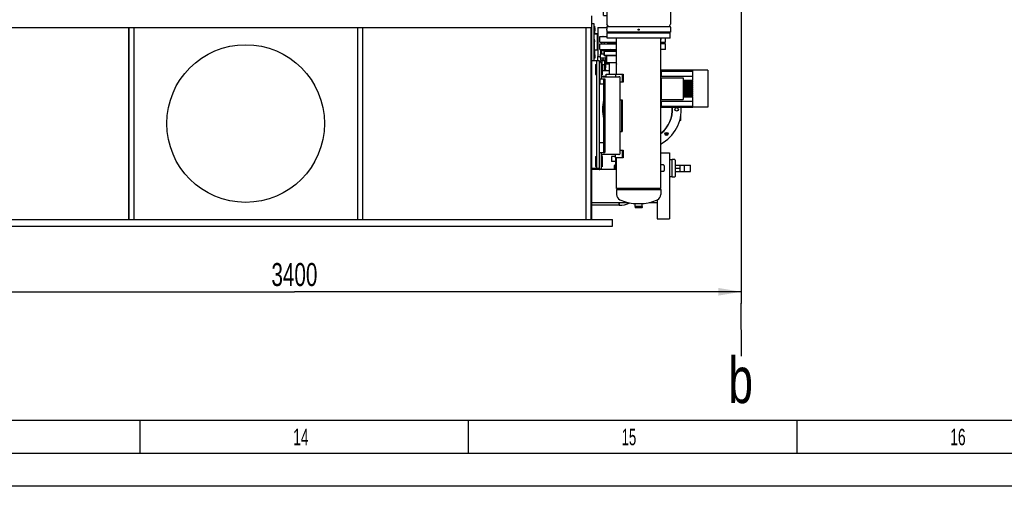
# Model space of a CAD drawing. Header units: millimetres. Extents: x 0 to 1189, y 0 to 841.
# Tile 24 of 175: x 626 to 776, y 0 to 71. Entities that reach past the tile are written whole.
import ezdxf
from ezdxf.enums import TextEntityAlignment as Align

# ---------------------------------------------------------------- set-up
doc = ezdxf.new("R2010")
doc.units = ezdxf.units.MM
doc.header["$LTSCALE"] = 65.395
doc.layers.get('0').update_dxf_attribs({"linetype": 'CONTINUOUS'})
for name, color, linetype in [('0006_713500_32_SIMPLE_D_PBL2060', 7, 'CONTINUOUS'), ('0006_949708_15_SIMPLE_X_PBL2063', 7, 'CONTINUOUS'), ('125ND16-DIN2690-MAK_PBL2071', 7, 'CONTINUOUS'), ('25007_153200_271312_ABL2035', 7, 'CONTINUOUS'), ('25007_153200_29_ABL2046', 7, 'CONTINUOUS'), ('25007_153200_76_ABL2043', 7, 'CONTINUOUS'), ('25007_153200_76_T1_PBL2044', 7, 'CONTINUOUS'), ('25007_153202_19_ABL2068', 7, 'CONTINUOUS'), ('25007_153202_19_T1_PBL2236', 7, 'CONTINUOUS'), ('25007_153500_01_ABL2072', 7, 'CONTINUOUS'), ('25007_153500_01_T1_PBL2244', 7, 'CONTINUOUS'), ('25067_153000_16_T2_PBL2233', 7, 'CONTINUOUS'), ('25067_153000_16_T3_PBL2075', 7, 'CONTINUOUS'), ('6M25C_GENSET_STD_GRUNDRAHMEN_ABL2033', 7, 'CONTINUOUS'), ('6M25C_GENSET_STD_GRUNDRAHMEN_T1_PBL2034', 7, 'CONTINUOUS'), ('9M25C_C33-12224-04_PBL2042', 7, 'CONTINUOUS'), ('ARI_ZESA_DN65_PN16_NBR_PBL2045', 7, 'CONTINUOUS'), ('BOGEN-S-2D-90-76_1X2_9_PBL2237', 7, 'CONTINUOUS'), ('D128-6_PBL2066', 7, 'CONTINUOUS'), ('D128-6_PBL2076', 7, 'CONTINUOUS'), ('D3870-A2-L-10_PBL2059', 7, 'CONTINUOUS'), ('D3870-A2-L-10_PBL2061', 7, 'CONTINUOUS'), ('D6796-16_PBL2036', 7, 'CONTINUOUS'), ('D6796-16_PBL2037', 7, 'CONTINUOUS'), ('D6796-16_PBL2040', 7, 'CONTINUOUS'), ('D6796-16_PBL2041', 7, 'CONTINUOUS'), ('D7516-AE-M3X8-H_PBL2067', 7, 'CONTINUOUS'), ('D7516-AE-M3X8-H_PBL2074', 7, 'CONTINUOUS'), ('EN1092-1-01A-DN125-PN16-131_5_PBL2073', 7, 'CONTINUOUS'), ('EN1092-1-01A-DN125-PN16-131_5_PBL2077', 7, 'CONTINUOUS'), ('EN1092-1-01A-DN40-PN16_PBL2069', 7, 'CONTINUOUS'), ('EN1092-1-01A-DN40-PN16_PBL2115', 7, 'CONTINUOUS'), ('EN1092-1-01A-DN65_PN16-77_5_PBL2047', 7, 'CONTINUOUS'), ('ERV_GS125_16_ABL2056', 7, 'CONTINUOUS'), ('ERV_GS125_16_T1__PBL2057', 7, 'CONTINUOUS'), ('ERV_GS125_16_T1__PBL2070', 7, 'CONTINUOUS'), ('ERV_GS125_16_T2__PBL2234', 7, 'CONTINUOUS'), ('KUGELHAHN_10-0_PBL2062', 7, 'CONTINUOUS'), ('links_12_VBL2030', 7, 'CONTINUOUS'), ('PUMPENAGGRR45_125_160_FL-Z-DB50_PBL2055', 7, 'CONTINUOUS'), ('SVH10LR_PBL2058', 7, 'CONTINUOUS')]:
    doc.layers.add(name, color=color, linetype=linetype)
doc.styles.get("Standard").update_dxf_attribs({"font": 'txt', "width": 0.6})
doc.styles.add('TEXTSTYLE_2', font='txt')
doc.dimstyles.new('DIMSTYLE_1', dxfattribs={"dimtxt": 3.5, "dimasz": 3.5, "dimexe": 1.8, "dimexo": 0, "dimgap": 0.875, "dimtad": 1, "dimlfac": 25, "dimdsep": 46, "dimtxsty": 'Standard', "dimblk": '_FILLED', "dimblk1": '_FILLED', "dimblk2": '_FILLED', "dimcen": 0.09, "dimadec": 0, "dimazin": 0, "dimtp": 2, "dimtm": 2, "dimtfac": 1, "dimtofl": 0, "dimtmove": 0, "dimatfit": 3, "dimldrblk": '_FILLED', "dimfxl": 1, "dimtolj": 1, "dimarcsym": 0})

# ---------------------------------------------------------------- blocks, each defined once
blk = doc.blocks.new('_FILLED')
at = {"color": 0, "linetype": 'ByBlock'}
blk.add_solid([(0, 0), (-1, 0.167), (-1, -0.167)], dxfattribs=at)
blk = doc.blocks.new('*D5')
at = {"color": 2, "linetype": 'Continuous'}
for p, q in [((736, 86.448), (736, 27.8)), ((600, 71.6), (600, 27.8)), ((600, 29.6), (668, 29.6)), ((736, 29.6), (668, 29.6))]:
    blk.add_line(p, q, dxfattribs=at)
at = {"color": 2, "linetype": 'Continuous', "xscale": 3.5, "yscale": 3.5, "zscale": 3.5, "rotation": 180}
blk.add_blockref('_FILLED', (600, 29.6), dxfattribs=at)
at = {"color": 2, "linetype": 'Continuous', "xscale": 3.5, "yscale": 3.5, "zscale": 3.5}
blk.add_blockref('_FILLED', (736, 29.6), dxfattribs=at)
at = {"color": 2, "linetype": 'Continuous', "width": 0.672619}
blk.add_text('3400', height=3.5, dxfattribs=at).set_placement((668, 30.475), align=Align.CENTER)
blk = doc.blocks.new('6M25C_GENSET_STD_GRUNDRAHMEN_T1_PBL2034', base_point=(586.03, 55.6))
at = {"layer": '6M25C_GENSET_STD_GRUNDRAHMEN_T1_PBL2034', "color": 7, "linetype": 'Continuous'}
for p, q in [((713.2, 71.6), (713.2, 40.6)), ((622.85, 69.8), (713.2, 69.8)), ((642.78, 69.8), (642.78, 40.6)), ((643.58, 69.8), (643.58, 40.6)), ((677.58, 69.8), (677.58, 40.6)), ((678.38, 69.8), (678.38, 40.6)), ((712.38, 40.6), (712.38, 69.8)), ((713.18, 40.6), (713.18, 69.8)), ((713.2, 70.4), (713.58, 70.4)), ((713.58, 70.4), (713.58, 64.8)), ((713.2, 64.8), (714.4, 64.8)), ((714, 64.8), (714, 48.4)), ((714.4, 64.8), (714.4, 48.4)), ((714.48, 62.01), (714.48, 61.24)), ((715.18, 62.36), (715.18, 62.33)), ((714.48, 61.24), (715.02, 61.24)), ((714.4, 52.32), (715.02, 52.32)), ((716.94, 48.26), (716.94, 49.97)), ((723.77, 50.72), (725.06, 50.72)), ((725.06, 50.72), (725.06, 40.72)), ((713.2, 48.4), (714.4, 48.4)), ((713.2, 48.26), (714.4, 48.26)), ((714.64, 48.26), (716.94, 48.26)), ((716.94, 48.26), (717.03, 48.17)), ((723.22, 43.59), (723.22, 40.72)), ((713.2, 43.18), (718.8, 43.18)), ((721.99, 43.18), (723.22, 43.18)), ((447, 40.6), (716.4, 40.6)), ((716.4, 39.6), (716.4, 40.6)), ((723.22, 40.72), (725.06, 40.72)), ((447, 39.6), (716.4, 39.6))]:
    blk.add_line(p, q, dxfattribs=at)
at = {"layer": '6M25C_GENSET_STD_GRUNDRAHMEN_T1_PBL2034', "color": 6, "linetype": 'Continuous'}
for p, q in [((642.78, 69.8), (643.58, 69.8)), ((643.58, 69.8), (643.58, 40.6))]:
    blk.add_line(p, q, dxfattribs=at)
at = {"layer": '6M25C_GENSET_STD_GRUNDRAHMEN_T1_PBL2034', "color": 2, "linetype": 'Continuous'}
blk.add_line((642.78, 40.6), (642.78, 69.8), dxfattribs=at)
at = {"layer": '6M25C_GENSET_STD_GRUNDRAHMEN_T1_PBL2034', "color": 7, "linetype": 'Continuous'}
blk.add_circle((660.58, 55.2), 12, dxfattribs=at)
blk = doc.blocks.new('6M25C_GENSET_STD_GRUNDRAHMEN_ABL2033', base_point=(586.03, 55.6))
at = {"layer": '6M25C_GENSET_STD_GRUNDRAHMEN_T1_PBL2034'}
blk.add_blockref('6M25C_GENSET_STD_GRUNDRAHMEN_T1_PBL2034', (586.03, 55.6), dxfattribs=at)
blk = doc.blocks.new('D6796-16_PBL2036', base_point=(714.8, 49.41))
at = {"layer": 'D6796-16_PBL2036', "color": 7, "linetype": 'Continuous'}
for p, q in [((714.88, 50.17), (714.72, 50.19)), ((714.88, 48.65), (714.88, 50.17)), ((714.88, 48.65), (714.72, 48.63))]:
    blk.add_line(p, q, dxfattribs=at)
blk = doc.blocks.new('D6796-16_PBL2037', base_point=(713.92, 49.41))
at = {"layer": 'D6796-16_PBL2037', "color": 7, "linetype": 'Continuous'}
for p, q in [((713.84, 50.17), (714, 50.19)), ((713.84, 50.17), (713.84, 48.65)), ((713.84, 48.65), (714, 48.63))]:
    blk.add_line(p, q, dxfattribs=at)
blk = doc.blocks.new('D6796-16_PBL2040', base_point=(714.8, 63.41))
at = {"layer": 'D6796-16_PBL2040', "color": 7, "linetype": 'Continuous'}
for p, q in [((714.88, 64.17), (714.72, 64.19)), ((714.88, 62.65), (714.88, 64.17)), ((714.88, 62.65), (714.72, 62.63))]:
    blk.add_line(p, q, dxfattribs=at)
blk = doc.blocks.new('D6796-16_PBL2041', base_point=(713.92, 63.41))
at = {"layer": 'D6796-16_PBL2041', "color": 7, "linetype": 'Continuous'}
for p, q in [((713.84, 64.17), (714, 64.19)), ((713.84, 64.17), (713.84, 62.65)), ((713.84, 62.65), (714, 62.63))]:
    blk.add_line(p, q, dxfattribs=at)
blk = doc.blocks.new('9M25C_C33-12224-04_PBL2042', base_point=(722.59, 59.16))
at = {"layer": '9M25C_C33-12224-04_PBL2042', "color": 7, "linetype": 'Continuous'}
for p, q in [((714.95, 75.85), (714.95, 75.34)), ((725.85, 75.34), (714.95, 75.34)), ((715.04, 75.94), (725.76, 75.94)), ((715.55, 75.34), (715.55, 70.37)), ((725.25, 75.34), (725.25, 70.37)), ((726.08, 74.95), (725.25, 74.95)), ((725.85, 75.85), (725.85, 75.34)), ((725.85, 75.59), (726.08, 75.59)), ((726.08, 75.59), (726.08, 74.95)), ((725.25, 73.41), (726.08, 73.41)), ((726.08, 72.89), (725.25, 72.89)), ((726.08, 73.41), (726.08, 72.89)), ((715.55, 70.37), (715.55, 70.35)), ((715.55, 70.35), (715.56, 70.33)), ((715.55, 69.87), (715.55, 69.58)), ((715.55, 69.4), (715.55, 69.09)), ((725.25, 69.09), (715.55, 69.09)), ((715.73, 70.03), (715.56, 70.33)), ((715.6, 69.01), (725.2, 69.01)), ((715.6, 68.21), (715.6, 69.01)), ((715.62, 69.94), (725.18, 69.94)), ((725.07, 70.03), (725.24, 70.33)), ((725.2, 68.21), (725.2, 69.01)), ((725.25, 70.35), (725.24, 70.33)), ((725.25, 70.37), (725.25, 70.35)), ((725.25, 69.87), (725.25, 69.58)), ((725.25, 69.58), (725.25, 69.58)), ((725.25, 69.4), (725.25, 69.09)), ((725.25, 69.4), (725.25, 69.4)), ((725.2, 68.21), (715.6, 68.21)), ((717.03, 62.69), (717.03, 68.21)), ((723.77, 45.31), (723.77, 68.21)), ((715.12, 66.21), (717.03, 66.21)), ((715.12, 66.21), (715.12, 65.57)), ((714.5, 64.61), (714.4, 64.61)), ((717.03, 65.57), (715.12, 65.57)), ((716.99, 65.49), (715.52, 65.49)), ((715.52, 65.49), (715.52, 64.49)), ((715.52, 64.49), (716.94, 64.49)), ((715.92, 64.49), (715.92, 62.64)), ((714.72, 62.01), (714.72, 64.39)), ((717.03, 64.24), (717.03, 64.23)), ((723.86, 63.31), (728.64, 63.31)), ((723.86, 62.37), (723.86, 63.31)), ((723.86, 63.3), (728.64, 63.3)), ((728.64, 63.3), (723.86, 63.3)), ((728.64, 63.28), (723.86, 63.28)), ((723.86, 63.27), (728.64, 63.27)), ((728.64, 63.25), (723.86, 63.25)), ((723.86, 63.23), (728.64, 63.23)), ((728.64, 63.19), (723.86, 63.19)), ((723.86, 63.17), (728.64, 63.17)), ((730.9, 63.31), (728.64, 63.31)), ((728.64, 63.3), (728.64, 63.31)), ((728.64, 63.28), (728.64, 63.3)), ((728.64, 63.25), (728.64, 63.27)), ((728.64, 63.19), (728.64, 63.23)), ((728.64, 61.74), (728.64, 63.17)), ((730.9, 63.31), (730.9, 57.67)), ((714.4, 62.01), (715.24, 62.01)), ((714.92, 62.33), (717.38, 62.33)), ((715.02, 62.01), (715.02, 50.81)), ((715.24, 62.01), (715.24, 50.81)), ((715.44, 62.69), (715.92, 62.69)), ((715.44, 62.33), (715.44, 62.69)), ((716.87, 62.64), (715.92, 62.64)), ((716.87, 62.69), (718.02, 62.69)), ((716.87, 62.69), (716.87, 62.33)), ((717.51, 62.29), (717.51, 50.53)), ((718.02, 61.49), (717.51, 61.49)), ((717.91, 61.49), (717.91, 62.69)), ((718.02, 62.69), (718.02, 61.49)), ((723.77, 62.75), (723.86, 62.75)), ((728.64, 62.37), (723.86, 62.37)), ((723.86, 62.13), (727.14, 62.13)), ((723.86, 58.85), (723.86, 62.13)), ((727.14, 62.13), (727.14, 58.85)), ((728.64, 61.74), (727.14, 61.74)), ((727.14, 61.64), (728.64, 61.64)), ((728.64, 61.44), (727.14, 61.44)), ((728.64, 61.44), (728.64, 61.64)), ((727.14, 61.34), (728.64, 61.34)), ((728.64, 61.14), (727.14, 61.14)), ((727.14, 61.04), (728.64, 61.04)), ((728.64, 60.84), (727.14, 60.84)), ((727.14, 60.74), (728.64, 60.74)), ((728.64, 60.54), (727.14, 60.54)), ((727.14, 60.44), (728.64, 60.44)), ((728.64, 60.24), (727.14, 60.24)), ((727.14, 60.14), (728.64, 60.14)), ((728.64, 59.94), (727.14, 59.94)), ((728.64, 61.14), (728.64, 61.34)), ((728.64, 60.84), (728.64, 61.04)), ((728.64, 60.54), (728.64, 60.74)), ((728.64, 60.24), (728.64, 60.44)), ((728.64, 59.94), (728.64, 60.14)), ((717.51, 58.81), (717.89, 58.81)), ((717.76, 58.81), (717.76, 54.01)), ((717.89, 58.81), (717.89, 54.01)), ((723.86, 58.85), (727.14, 58.85)), ((723.86, 58.61), (728.64, 58.61)), ((723.86, 57.67), (723.86, 58.61)), ((727.14, 59.84), (728.64, 59.84)), ((728.64, 59.64), (727.14, 59.64)), ((727.14, 59.54), (728.64, 59.54)), ((728.64, 59.34), (727.14, 59.34)), ((727.14, 59.24), (728.64, 59.24)), ((728.64, 59.64), (728.64, 59.84)), ((728.64, 59.34), (728.64, 59.54)), ((728.64, 57.81), (728.64, 59.24)), ((723.77, 58.23), (723.86, 58.23)), ((728.64, 57.81), (723.86, 57.81)), ((723.86, 57.79), (728.64, 57.79)), ((728.64, 57.75), (723.86, 57.75)), ((723.86, 57.73), (728.64, 57.73)), ((728.64, 57.71), (723.86, 57.71)), ((723.86, 57.7), (728.64, 57.7)), ((723.86, 57.68), (728.64, 57.68)), ((728.64, 57.68), (723.86, 57.68)), ((728.64, 57.67), (723.86, 57.67)), ((728.64, 57.75), (728.64, 57.79)), ((728.64, 57.71), (728.64, 57.73)), ((728.64, 57.68), (728.64, 57.7)), ((728.64, 57.67), (728.64, 57.68)), ((730.9, 57.67), (728.64, 57.67)), ((717.51, 54.01), (717.89, 54.01)), ((717.51, 51.17), (718.02, 51.17)), ((717.91, 49.97), (717.91, 51.17)), ((718.02, 51.17), (718.02, 49.97)), ((714.4, 50.81), (715.24, 50.81)), ((714.72, 48.43), (714.72, 50.81)), ((717.38, 50.49), (714.92, 50.49)), ((716.87, 49.97), (716.87, 50.49)), ((718.02, 49.97), (716.87, 49.97)), ((717.03, 45.31), (717.03, 49.97)), ((714.4, 48.4), (714.4, 48.21)), ((714.4, 48.21), (714.5, 48.21)), ((723.77, 45.31), (717.03, 45.31)), ((717.15, 45.23), (717.03, 45.16)), ((717.03, 45.16), (723.77, 45.16)), ((717.03, 45.16), (717.03, 44.4)), ((717.15, 45.23), (723.65, 45.23)), ((723.65, 45.23), (723.77, 45.16)), ((723.77, 45.16), (723.77, 44.4)), ((719.86, 43.01), (720.94, 43.01)), ((719.86, 42.57), (720.94, 42.57)), ((719.86, 42.57), (719.86, 42.41)), ((720.94, 42.41), (719.86, 42.41)), ((719.9, 42.37), (719.86, 42.41)), ((719.87, 42.59), (719.87, 43.01)), ((720.93, 42.59), (719.87, 42.59)), ((719.9, 42.59), (719.9, 42.57)), ((720.9, 42.37), (719.9, 42.37)), ((720.9, 42.59), (720.9, 42.57)), ((720.9, 42.37), (720.94, 42.41)), ((720.93, 42.59), (720.93, 43.01)), ((720.94, 42.57), (720.94, 42.41))]:
    blk.add_line(p, q, dxfattribs=at)
at = {"layer": '9M25C_C33-12224-04_PBL2042', "color": 6, "linetype": 'Continuous'}
for p, q in [((724.17, 48.91), (723.77, 48.93)), ((724.16, 48.91), (724.17, 48.91)), ((724.17, 47.91), (723.77, 47.89)), ((724.17, 47.91), (724.16, 47.91))]:
    blk.add_line(p, q, dxfattribs=at)
at = {"layer": '9M25C_C33-12224-04_PBL2042', "color": 7, "linetype": 'Continuous'}
blk.add_circle((720.4, 69.49), 0.09, dxfattribs=at)
for centre, radius, start, end in [((715.04, 75.85), 0.09, 90, 180), ((725.76, 75.85), 0.09, 0, 90), ((715.62, 69.87), 0.07, 90, 180), ((710.7, 69.49), 4.85, 358.9368, 1.0632), ((715.68, 70), 0.06, 270, 29.8824), ((711.44, 70.4), 10.66, 352.5245, 352.9555), ((710.7, 70.48), 13.34, 353.6537, 353.9978), ((725.12, 70), 0.06, 150.1176, 270), ((725.18, 69.87), 0.07, 0, 90), ((730.1, 69.49), 4.85, 178.9846, 181.0145), ((714.42, 69.91), 9.57, 347.4935, 349.7779), ((714.5, 64.39), 0.22, 0, 90), ((719.74, 65.34), 2.93, 196.8571, 202.0971), ((714.92, 62.53), 0.2, 180, 270), ((717.38, 62.11), 0.22, 55.0996, 90), ((714.92, 50.29), 0.2, 90, 180), ((717.38, 50.71), 0.22, 270, 304.9004), ((714.5, 48.43), 0.22, 270, 360), ((717.91, 44.4), 0.872, 180, 245.6977), ((720.4, 49.92), 6.93, 245.6977, 265.5322), ((720.4, 49.92), 6.93, 274.4678, 294.3023), ((722.89, 44.4), 0.872, 294.3023, 360)]:
    blk.add_arc(centre, radius, start, end, dxfattribs=at)
at = {"layer": '9M25C_C33-12224-04_PBL2042', "color": 6, "linetype": 'Continuous'}
blk.add_open_spline([(724.17, 48.91), (724.19, 48.91), (724.23, 48.85), (724.26, 48.75), (724.28, 48.59), (724.29, 48.41), (724.28, 48.23), (724.26, 48.07), (724.23, 47.97), (724.19, 47.91), (724.17, 47.91)], degree=3, knots=[0, 0, 0, 0, 0.058486, 0.167625, 0.321418, 0.5, 0.678582, 0.832375, 0.941513, 1, 1, 1, 1], dxfattribs=at)
blk = doc.blocks.new('25007_153200_76_T1_PBL2044', base_point=(715.31, 42.97))
at = {"layer": '25007_153200_76_T1_PBL2044', "color": 7, "linetype": 'Continuous'}
for q in [(713.2, 42.76), (717.41, 43.18)]:
    blk.add_line((717.41, 42.76), q, dxfattribs=at)
blk = doc.blocks.new('BOGEN-S-2D-90-76_1X2_9_PBL2237', base_point=(718.243707, 42.969))
at = {"layer": 'BOGEN-S-2D-90-76_1X2_9_PBL2237', "color": 7, "linetype": 'Continuous'}
blk.add_line((717.414, 43.18), (717.414, 42.758), dxfattribs=at)
blk.add_arc((717.414004, 46.799996), 4.041996, 269.9999433, 294.23888912, dxfattribs=at)
blk = doc.blocks.new('25007_153200_76_ABL2043', base_point=(716.14, 42.97))
at = {"layer": '25007_153200_76_T1_PBL2044'}
blk.add_blockref('25007_153200_76_T1_PBL2044', (715.31, 42.97), dxfattribs=at)
at = {"layer": 'BOGEN-S-2D-90-76_1X2_9_PBL2237'}
blk.add_blockref('BOGEN-S-2D-90-76_1X2_9_PBL2237', (718.24, 42.97), dxfattribs=at)
blk = doc.blocks.new('ARI_ZESA_DN65_PN16_NBR_PBL2045', base_point=(722.5, 48.4))
at = {"layer": 'ARI_ZESA_DN65_PN16_NBR_PBL2045', "color": 7, "linetype": 'Continuous'}
for p, q in [((725.49, 49.7), (725.06, 49.7)), ((725.83, 49.74), (725.49, 49.74)), ((725.49, 47.06), (725.49, 49.74)), ((725.93, 49.64), (725.93, 47.16)), ((716.69, 48.26), (716.69, 48.82)), ((716.91, 48.86), (716.73, 48.86)), ((716.94, 49.08), (716.91, 49.08)), ((716.91, 48.26), (716.91, 49.08)), ((725.93, 48.88), (728.3, 48.88)), ((725.93, 48.4), (726.68, 48.4)), ((726.68, 48.88), (726.68, 47.92)), ((727.37, 47.92), (727.37, 48.88)), ((728.3, 47.92), (728.3, 48.88)), ((725.49, 47.1), (725.06, 47.1)), ((725.83, 47.06), (725.49, 47.06)), ((725.93, 47.92), (728.3, 47.92))]:
    blk.add_line(p, q, dxfattribs=at)
for centre, radius, start, end in [((725.83, 49.64), 0.1, 0, 90), ((716.73, 48.82), 0.04, 90, 180), ((725.83, 47.16), 0.1, 270, 360)]:
    blk.add_arc(centre, radius, start, end, dxfattribs=at)
blk = doc.blocks.new('EN1092-1-01A-DN65_PN16-77_5_PBL2047', base_point=(716.587, 49.8))
at = {"layer": 'EN1092-1-01A-DN65_PN16-77_5_PBL2047', "color": 7, "linetype": 'Continuous'}
for p, q in [((716.874, 50.2), (716.234, 50.2)), ((716.234, 50.2), (716.234, 49.4)), ((716.94, 49.4), (716.234, 49.4))]:
    blk.add_line(p, q, dxfattribs=at)
blk = doc.blocks.new('25007_153200_29_ABL2046', base_point=(716.587, 49.8))
at = {"layer": 'EN1092-1-01A-DN65_PN16-77_5_PBL2047'}
blk.add_blockref('EN1092-1-01A-DN65_PN16-77_5_PBL2047', (716.587, 49.8), dxfattribs=at)
blk = doc.blocks.new('PUMPENAGGRR45_125_160_FL-Z-DB50_PBL2055', base_point=(720.95, 55.41))
at = {"layer": 'PUMPENAGGRR45_125_160_FL-Z-DB50_PBL2055', "color": 7, "linetype": 'Continuous'}
for q in [(726.62, 55.64), (726.8, 56.42)]:
    blk.add_line((726.8, 55.64), q, dxfattribs=at)
for centre, radius in [((726.18, 57.36), 0.28), ((724.63, 53.61), 0.24), ((724.63, 53.61), 0.12)]:
    blk.add_circle(centre, radius, dxfattribs=at)
for radius, start, end in [(6, 166.7719, 193.228), (6, 298.3001, 4.4664), (4.68, 308.1335, 3.8004), (4.64, 308.5136, 3.8333)]:
    blk.add_arc((720.88, 57.36), radius, start, end, dxfattribs=at)
blk = doc.blocks.new('ERV_GS125_16_T1__PBL2057', base_point=(719.34, 62.8))
at = {"layer": 'ERV_GS125_16_T1__PBL2057', "color": 7, "linetype": 'Continuous'}
for p, q in [((715.92, 63.24), (714.88, 63.24)), ((723.77, 63.24), (723.86, 63.24)), ((715.44, 62.36), (714.82, 62.36))]:
    blk.add_line(p, q, dxfattribs=at)
blk = doc.blocks.new('ERV_GS125_16_T1__PBL2070', base_point=(719.48, 66.81))
at = {"layer": 'ERV_GS125_16_T1__PBL2070', "color": 7, "linetype": 'Continuous'}
for p, q in [((714.48, 67.32), (717.03, 67.32)), ((714.48, 66.44), (714.48, 67.32)), ((714.48, 66.44), (717.03, 66.44)), ((716.37, 66.29), (716.31, 66.38)), ((724.48, 67.32), (723.77, 67.32)), ((724.48, 66.44), (723.77, 66.44)), ((724.48, 66.44), (724.48, 67.32))]:
    blk.add_line(p, q, dxfattribs=at)
blk.add_arc((716.18, 66.28), 0.16, 36.8699, 90, dxfattribs=at)
blk = doc.blocks.new('ERV_GS125_16_T2__PBL2234', base_point=(716.21, 66.47))
at = {"layer": 'ERV_GS125_16_T2__PBL2234', "color": 7, "linetype": 'Continuous'}
blk.add_line((716.18, 67.32), (716.18, 67.44), dxfattribs=at)
blk.add_arc((717.98, 64.84), 1.88, 157.1472, 159.7089, dxfattribs=at)
blk = doc.blocks.new('ERV_GS125_16_ABL2056', base_point=(719.48, 64.9))
at = {"layer": 'ERV_GS125_16_T1__PBL2057'}
blk.add_blockref('ERV_GS125_16_T1__PBL2057', (719.34, 62.8), dxfattribs=at)
at = {"layer": 'ERV_GS125_16_T1__PBL2070'}
blk.add_blockref('ERV_GS125_16_T1__PBL2070', (719.48, 66.81), dxfattribs=at)
at = {"layer": 'ERV_GS125_16_T2__PBL2234'}
blk.add_blockref('ERV_GS125_16_T2__PBL2234', (716.21, 66.47), dxfattribs=at)
blk = doc.blocks.new('SVH10LR_PBL2058', base_point=(715.29, 63.47))
at = {"layer": 'SVH10LR_PBL2058', "color": 7, "linetype": 'Continuous'}
for p, q in [((715.2, 63.54), (715.37, 63.54)), ((715.31, 63.37), (715.38, 63.37)), ((715.35, 63.54), (715.35, 63.7)), ((715.37, 63.37), (715.37, 63.54)), ((715.38, 63.37), (715.38, 63.24))]:
    blk.add_line(p, q, dxfattribs=at)
blk = doc.blocks.new('D3870-A2-L-10_PBL2059', base_point=(715.19, 63.38))
at = {"layer": 'D3870-A2-L-10_PBL2059', "color": 7, "linetype": 'Continuous'}
for p, q in [((715.2, 63.52), (715.22, 63.52)), ((715.22, 63.52), (715.38, 63.24))]:
    blk.add_line(p, q, dxfattribs=at)
blk.add_arc((715, 63.14), 0.38, 15.2693, 58.0959, dxfattribs=at)
blk = doc.blocks.new('0006_713500_32_SIMPLE_D_PBL2060', base_point=(714.76, 66.86))
at = {"layer": '0006_713500_32_SIMPLE_D_PBL2060', "color": 7, "linetype": 'Continuous'}
for p, q in [((713.6, 70.02), (713.68, 70.02)), ((713.6, 68.82), (713.6, 70.02)), ((713.68, 70.02), (713.68, 68.9)), ((714.2, 69.82), (715.55, 69.82)), ((714.2, 69.82), (714.2, 65.42)), ((715.92, 69.09), (715.92, 69.01)), ((714.12, 68.82), (713.6, 68.82)), ((713.68, 68.9), (714.2, 68.9)), ((714.12, 66.42), (714.12, 68.82)), ((715.92, 67.56), (715.92, 67.52)), ((715.92, 67.44), (715.92, 67.32)), ((713.6, 66.42), (714.12, 66.42)), ((713.6, 65.22), (713.6, 66.42)), ((714.2, 66.34), (713.68, 66.34)), ((713.68, 66.34), (713.68, 65.22)), ((715.92, 66.44), (715.92, 66.36)), ((713.68, 65.22), (713.6, 65.22)), ((714.2, 65.42), (714.56, 65.42)), ((714.2, 64.8), (714.2, 65.42)), ((715.44, 65.42), (715.52, 65.42)), ((715.8, 64.3), (715.8, 64.49)), ((715.92, 65.57), (715.92, 65.49)), ((715.2, 63.7), (715.4, 63.7)), ((715.4, 63.7), (715.4, 64.17)), ((715.44, 64.3), (715.8, 64.3))]:
    blk.add_line(p, q, dxfattribs=at)
blk = doc.blocks.new('D3870-A2-L-10_PBL2061', base_point=(715, 64.47))
at = {"layer": 'D3870-A2-L-10_PBL2061', "color": 7, "linetype": 'Continuous'}
for p, q in [((714.56, 64.74), (714.62, 64.78)), ((714.56, 64.6), (714.56, 64.74)), ((714.62, 64.78), (715.38, 64.78)), ((714.78, 64.74), (714.78, 64.19)), ((715.22, 64.19), (715.22, 64.74)), ((715.44, 64.74), (715.38, 64.78)), ((715.44, 64.19), (715.44, 64.74)), ((714.88, 64.16), (715.38, 64.16)), ((715.38, 64.16), (715.44, 64.19))]:
    blk.add_line(p, q, dxfattribs=at)
for centre, radius, start, end in [((714.67, 64.63), 0.152, 86.6358, 89.9951), ((715.33, 64.63), 0.152, 90.0049, 93.3642), ((714.61, 64.5), 0.35, 296.686, 300.0601)]:
    blk.add_arc(centre, radius, start, end, dxfattribs=at)
for points, knots in [([(714.56, 64.74), (714.57, 64.75), (714.6, 64.77), (714.64, 64.78), (714.67, 64.78)], [0, 0, 0, 0, 0.264854, 1, 1, 1, 1]), ([(714.68, 64.78), (714.69, 64.78), (714.72, 64.77), (714.76, 64.76), (714.78, 64.74)], [0, 0, 0, 0, 0.239782, 1, 1, 1, 1]), ([(715.22, 64.74), (715.23, 64.75), (715.26, 64.77), (715.29, 64.78), (715.32, 64.78)], [0, 0, 0, 0, 0.263805, 1, 1, 1, 1]), ([(715.33, 64.78), (715.34, 64.78), (715.38, 64.78), (715.41, 64.76), (715.44, 64.74)], [0, 0, 0, 0, 0.239943, 1, 1, 1, 1]), ([(715.22, 64.19), (715.23, 64.19), (715.26, 64.17), (715.3, 64.16), (715.33, 64.16)], [0, 0, 0, 0, 0.263017, 1, 1, 1, 1]), ([(715.33, 64.16), (715.34, 64.16), (715.38, 64.16), (715.41, 64.18), (715.44, 64.19)], [0, 0, 0, 0, 0.241275, 1, 1, 1, 1])]:
    blk.add_open_spline(points, degree=3, knots=knots, dxfattribs=at)
for points in [[(714.78, 64.74), (714.85, 64.77), (714.93, 64.78), (715, 64.78)], [(715, 64.78), (715.07, 64.78), (715.15, 64.77), (715.22, 64.74)], [(714.78, 64.19), (714.81, 64.19), (714.84, 64.18), (714.87, 64.17)], [(714.88, 64.17), (714.92, 64.16), (714.96, 64.16), (715, 64.16)], [(715, 64.16), (715.07, 64.16), (715.15, 64.17), (715.22, 64.19)]]:
    blk.add_open_spline(points, degree=3, dxfattribs=at)
blk = doc.blocks.new('KUGELHAHN_10-0_PBL2062', base_point=(715.46, 65.61))
at = {"layer": 'KUGELHAHN_10-0_PBL2062', "color": 7, "linetype": 'Continuous'}
for p, q in [((714.62, 65.74), (714.62, 66.44)), ((714.8, 66.34), (715.2, 66.34)), ((714.8, 65.74), (714.8, 66.34)), ((715.2, 66.34), (715.2, 66.29)), ((715.38, 66.3), (715.38, 66.44)), ((715.86, 66.3), (715.38, 66.3)), ((715.38, 66.3), (715.38, 66.3)), ((716, 66.36), (715.86, 66.36)), ((715.86, 66.36), (715.86, 66.3)), ((716, 66.36), (716, 66.3)), ((716.37, 66.3), (716, 66.3)), ((715.12, 65.74), (714.56, 65.74)), ((714.56, 65.14), (714.56, 65.74)), ((715.44, 65.14), (714.56, 65.14)), ((714.62, 64.9), (714.62, 65.14)), ((714.62, 64.9), (715.38, 64.9)), ((714.68, 64.78), (714.68, 64.9)), ((715, 64.9), (715, 65.14)), ((715.32, 64.78), (715.32, 64.9)), ((715.38, 64.9), (715.38, 65.14)), ((715.44, 65.14), (715.44, 65.57)), ((716.12, 65.57), (716.12, 65.49))]:
    blk.add_line(p, q, dxfattribs=at)
at = {"layer": 'KUGELHAHN_10-0_PBL2062', "color": 2, "linetype": 'Continuous'}
for p, q in [((714.71, 64.78), (714.71, 64.9)), ((715.29, 64.78), (715.29, 64.9))]:
    blk.add_line(p, q, dxfattribs=at)
blk = doc.blocks.new('0006_949708_15_SIMPLE_X_PBL2063', base_point=(713.62, 66.56))
at = {"layer": '0006_949708_15_SIMPLE_X_PBL2063', "color": 7, "linetype": 'Continuous'}
for p, q in [((713.6, 68.04), (713.64, 68.04)), ((713.6, 68.04), (713.6, 66.42)), ((713.64, 68.04), (713.64, 66.42)), ((713.6, 65.22), (713.6, 65.08)), ((713.6, 65.08), (713.64, 65.08)), ((713.64, 65.22), (713.64, 65.08))]:
    blk.add_line(p, q, dxfattribs=at)
blk = doc.blocks.new('D128-6_PBL2066', base_point=(713.71, 65.4))
at = {"layer": 'D128-6_PBL2066', "color": 7, "linetype": 'Continuous'}
for p, q in [((713.73, 65.64), (713.68, 65.64)), ((713.73, 65.41), (713.68, 65.41)), ((713.73, 65.39), (713.68, 65.39)), ((713.68, 65.16), (713.68, 65.22)), ((713.73, 65.16), (713.68, 65.16)), ((713.73, 65.64), (713.73, 65.16))]:
    blk.add_line(p, q, dxfattribs=at)
blk = doc.blocks.new('D7516-AE-M3X8-H_PBL2067', base_point=(713.66, 65.4))
at = {"layer": 'D7516-AE-M3X8-H_PBL2067', "color": 7, "linetype": 'Continuous'}
for p, q in [((713.6, 65.46), (713.58, 65.46)), ((713.58, 65.43), (713.6, 65.42)), ((713.73, 65.41), (713.74, 65.41)), ((713.73, 65.39), (713.74, 65.39))]:
    blk.add_line(p, q, dxfattribs=at)
at = {"layer": 'D7516-AE-M3X8-H_PBL2067', "color": 2, "linetype": 'Continuous'}
for p, q in [((713.58, 65.45), (713.6, 65.45)), ((713.58, 65.35), (713.6, 65.35))]:
    blk.add_line(p, q, dxfattribs=at)
at = {"layer": 'D7516-AE-M3X8-H_PBL2067', "color": 7, "linetype": 'Continuous'}
for centre, radius, start, end in [((713.9, 67.01), 1.64, 258.7623, 259.4777), ((713.7, 66.37), 1.03, 263.5701, 264.6867), ((713.6, 66.91), 1.57, 269.28, 270.0118), ((713.54, 65.4), 0.192, 3.5862, 10.9535), ((713.54, 65.4), 0.192, 349.0465, 356.4138)]:
    blk.add_arc(centre, radius, start, end, dxfattribs=at)
blk = doc.blocks.new('EN1092-1-01A-DN40-PN16_PBL2069', base_point=(716.08, 65.93))
at = {"layer": 'EN1092-1-01A-DN40-PN16_PBL2069', "color": 7, "linetype": 'Continuous'}
for p, q in [((715.12, 66.29), (717.03, 66.29)), ((715.12, 65.57), (715.12, 66.29)), ((715.12, 65.57), (717.03, 65.57))]:
    blk.add_line(p, q, dxfattribs=at)
blk = doc.blocks.new('EN1092-1-01A-DN40-PN16_PBL2115', base_point=(718.12, 86.37))
at = {"layer": 'EN1092-1-01A-DN40-PN16_PBL2115', "color": 7, "linetype": 'Continuous'}
for p, q in [((716.98, 86.73), (715.12, 86.73)), ((715.12, 86.73), (715.12, 86.01)), ((721.12, 86.01), (715.12, 86.01)), ((721.12, 86.73), (719.23, 86.73)), ((721.12, 86.73), (721.12, 86.01))]:
    blk.add_line(p, q, dxfattribs=at)
blk = doc.blocks.new('25007_153202_19_T1_PBL2236', base_point=(718.12, 77.50994))
at = {"layer": '25007_153202_19_T1_PBL2236', "color": 7, "linetype": 'Continuous'}
for p, q in [((717.154, 86.00988), (717.154, 83.99)), ((719.086, 86.00988), (719.086, 83.99)), ((717.154, 82.79), (717.154, 75.94)), ((719.086, 82.79), (719.086, 75.94)), ((717.154, 69.09), (717.154, 69.01)), ((719.086, 69.09), (719.086, 69.01))]:
    blk.add_line(p, q, dxfattribs=at)
blk = doc.blocks.new('25007_153202_19_ABL2068', base_point=(718.12, 76.14994))
at = {"layer": '25007_153202_19_T1_PBL2236'}
blk.add_blockref('25007_153202_19_T1_PBL2236', (718.12, 77.50994), dxfattribs=at)
at = {"layer": 'EN1092-1-01A-DN40-PN16_PBL2069'}
blk.add_blockref('EN1092-1-01A-DN40-PN16_PBL2069', (716.077, 65.93), dxfattribs=at)
at = {"layer": 'EN1092-1-01A-DN40-PN16_PBL2115'}
blk.add_blockref('EN1092-1-01A-DN40-PN16_PBL2115', (718.12, 86.36988), dxfattribs=at)
blk = doc.blocks.new('125ND16-DIN2690-MAK_PBL2071', base_point=(716.337, 67.48))
at = {"layer": '125ND16-DIN2690-MAK_PBL2071', "color": 7, "linetype": 'Continuous'}
for p, q in [((717.034, 67.52), (715.64, 67.52)), ((715.64, 67.52), (715.64, 67.44)), ((717.034, 67.44), (715.64, 67.44))]:
    blk.add_line(p, q, dxfattribs=at)
blk = doc.blocks.new('EN1092-1-01A-DN125-PN16-131_5_PBL2073', base_point=(719.48, 68))
at = {"layer": 'EN1092-1-01A-DN125-PN16-131_5_PBL2073', "color": 7, "linetype": 'Continuous'}
for p, q in [((714.48, 68.44), (715.6, 68.44)), ((714.48, 67.56), (714.48, 68.44)), ((714.48, 67.56), (717.03, 67.56)), ((723.77, 67.56), (724.48, 67.56)), ((724.48, 67.56), (724.48, 68.21))]:
    blk.add_line(p, q, dxfattribs=at)
blk = doc.blocks.new('EN1092-1-01A-DN125-PN16-131_5_PBL2077', base_point=(715.29, 72.08))
at = {"layer": 'EN1092-1-01A-DN125-PN16-131_5_PBL2077', "color": 7, "linetype": 'Continuous'}
for p, q in [((715.04, 72.52), (715.55, 72.52)), ((715.04, 71.64), (715.04, 72.52)), ((715.04, 71.64), (715.55, 71.64))]:
    blk.add_line(p, q, dxfattribs=at)
blk = doc.blocks.new('25007_153500_01_T1_PBL2244', base_point=(717.07, 69.05))
at = {"layer": '25007_153500_01_T1_PBL2244', "color": 7, "linetype": 'Continuous'}
blk.add_line((717.07, 69.01), (717.08, 69.09), dxfattribs=at)
blk = doc.blocks.new('25007_153500_01_ABL2072', base_point=(719.48, 70.04))
at = {"layer": '25007_153500_01_T1_PBL2244'}
blk.add_blockref('25007_153500_01_T1_PBL2244', (717.07, 69.05), dxfattribs=at)
at = {"layer": 'EN1092-1-01A-DN125-PN16-131_5_PBL2073'}
blk.add_blockref('EN1092-1-01A-DN125-PN16-131_5_PBL2073', (719.48, 68), dxfattribs=at)
at = {"layer": 'EN1092-1-01A-DN125-PN16-131_5_PBL2077'}
blk.add_blockref('EN1092-1-01A-DN125-PN16-131_5_PBL2077', (715.29, 72.08), dxfattribs=at)
blk = doc.blocks.new('D7516-AE-M3X8-H_PBL2074', base_point=(713.66, 67.72))
at = {"layer": 'D7516-AE-M3X8-H_PBL2074', "color": 7, "linetype": 'Continuous'}
for p, q in [((713.6, 67.78), (713.58, 67.78)), ((713.58, 67.75), (713.6, 67.74)), ((713.64, 67.83), (713.7, 67.83)), ((713.64, 67.61), (713.7, 67.61)), ((713.7, 67.61), (713.7, 67.83)), ((713.73, 67.78), (713.73, 67.78)), ((713.73, 67.73), (713.74, 67.73)), ((713.73, 67.71), (713.74, 67.71)), ((713.73, 67.66), (713.73, 67.66))]:
    blk.add_line(p, q, dxfattribs=at)
at = {"layer": 'D7516-AE-M3X8-H_PBL2074', "color": 2, "linetype": 'Continuous'}
for p, q in [((713.58, 67.77), (713.6, 67.77)), ((713.58, 67.67), (713.6, 67.67))]:
    blk.add_line(p, q, dxfattribs=at)
at = {"layer": 'D7516-AE-M3X8-H_PBL2074', "color": 7, "linetype": 'Continuous'}
for centre, radius, start, end in [((713.9, 69.33), 1.64, 258.7623, 259.4777), ((713.7, 68.69), 1.03, 263.5701, 264.6867), ((713.6, 69.23), 1.57, 269.28, 270.0118), ((713.54, 67.72), 0.192, 16.7218, 35.6378), ((713.54, 67.72), 0.192, 324.3622, 343.2782), ((713.54, 67.72), 0.192, 3.5862, 16.6953), ((713.51, 67.72), 0.216, 356.8165, 3.1835), ((713.54, 67.72), 0.192, 343.3047, 356.4138)]:
    blk.add_arc(centre, radius, start, end, dxfattribs=at)
blk = doc.blocks.new('25067_153000_16_T3_PBL2075', base_point=(715.2, 67.89))
at = {"layer": '25067_153000_16_T3_PBL2075', "color": 7, "linetype": 'Continuous'}
for p, q in [((714.8, 67.32), (714.8, 67.56)), ((715, 68.46), (715.6, 68.46)), ((715.2, 67.32), (715.2, 67.56))]:
    blk.add_line(p, q, dxfattribs=at)
blk.add_arc((715, 68.26), 0.2, 90, 112.4493, dxfattribs=at)
blk = doc.blocks.new('D128-6_PBL2076', base_point=(713.71, 69.52))
at = {"layer": 'D128-6_PBL2076', "color": 7, "linetype": 'Continuous'}
for p, q in [((713.73, 69.76), (713.68, 69.76)), ((713.73, 69.53), (713.68, 69.53)), ((713.73, 69.51), (713.68, 69.51)), ((713.73, 69.28), (713.68, 69.28)), ((713.73, 69.76), (713.73, 69.28))]:
    blk.add_line(p, q, dxfattribs=at)
blk = doc.blocks.new('25067_153000_16_T2_PBL2233', base_point=(715.2, 63.7))
at = {"layer": '25067_153000_16_T2_PBL2233', "color": 7, "linetype": 'Continuous'}
blk.add_line((715.2, 63.24), (715.2, 64.16), dxfattribs=at)
blk = doc.blocks.new('25007_153200_271312_ABL2035', base_point=(725.54, 78.51))
at = {"layer": '0006_713500_32_SIMPLE_D_PBL2060'}
blk.add_blockref('0006_713500_32_SIMPLE_D_PBL2060', (714.76, 66.86), dxfattribs=at)
at = {"layer": '0006_949708_15_SIMPLE_X_PBL2063'}
blk.add_blockref('0006_949708_15_SIMPLE_X_PBL2063', (713.62, 66.56), dxfattribs=at)
at = {"layer": '125ND16-DIN2690-MAK_PBL2071'}
blk.add_blockref('125ND16-DIN2690-MAK_PBL2071', (716.34, 67.48), dxfattribs=at)
at = {"layer": '25007_153200_29_ABL2046'}
blk.add_blockref('25007_153200_29_ABL2046', (716.59, 49.8), dxfattribs=at)
at = {"layer": '25007_153200_76_ABL2043'}
blk.add_blockref('25007_153200_76_ABL2043', (716.14, 42.97), dxfattribs=at)
at = {"layer": '25007_153202_19_ABL2068'}
blk.add_blockref('25007_153202_19_ABL2068', (718.12, 76.15), dxfattribs=at)
at = {"layer": '25007_153500_01_ABL2072'}
blk.add_blockref('25007_153500_01_ABL2072', (719.48, 70.04), dxfattribs=at)
at = {"layer": '25067_153000_16_T2_PBL2233'}
blk.add_blockref('25067_153000_16_T2_PBL2233', (715.2, 63.7), dxfattribs=at)
at = {"layer": '25067_153000_16_T3_PBL2075'}
blk.add_blockref('25067_153000_16_T3_PBL2075', (715.2, 67.89), dxfattribs=at)
at = {"layer": '9M25C_C33-12224-04_PBL2042'}
blk.add_blockref('9M25C_C33-12224-04_PBL2042', (722.59, 59.16), dxfattribs=at)
at = {"layer": 'ARI_ZESA_DN65_PN16_NBR_PBL2045'}
blk.add_blockref('ARI_ZESA_DN65_PN16_NBR_PBL2045', (722.5, 48.4), dxfattribs=at)
at = {"layer": 'D128-6_PBL2066'}
blk.add_blockref('D128-6_PBL2066', (713.71, 65.4), dxfattribs=at)
at = {"layer": 'D128-6_PBL2076'}
blk.add_blockref('D128-6_PBL2076', (713.71, 69.52), dxfattribs=at)
at = {"layer": 'D3870-A2-L-10_PBL2059'}
blk.add_blockref('D3870-A2-L-10_PBL2059', (715.19, 63.38), dxfattribs=at)
at = {"layer": 'D3870-A2-L-10_PBL2061'}
blk.add_blockref('D3870-A2-L-10_PBL2061', (715, 64.47), dxfattribs=at)
at = {"layer": 'D6796-16_PBL2036'}
blk.add_blockref('D6796-16_PBL2036', (714.8, 49.41), dxfattribs=at)
at = {"layer": 'D6796-16_PBL2037'}
blk.add_blockref('D6796-16_PBL2037', (713.92, 49.41), dxfattribs=at)
at = {"layer": 'D6796-16_PBL2040'}
blk.add_blockref('D6796-16_PBL2040', (714.8, 63.41), dxfattribs=at)
at = {"layer": 'D6796-16_PBL2041'}
blk.add_blockref('D6796-16_PBL2041', (713.92, 63.41), dxfattribs=at)
at = {"layer": 'D7516-AE-M3X8-H_PBL2067'}
blk.add_blockref('D7516-AE-M3X8-H_PBL2067', (713.66, 65.4), dxfattribs=at)
at = {"layer": 'D7516-AE-M3X8-H_PBL2074'}
blk.add_blockref('D7516-AE-M3X8-H_PBL2074', (713.66, 67.72), dxfattribs=at)
at = {"layer": 'ERV_GS125_16_ABL2056'}
blk.add_blockref('ERV_GS125_16_ABL2056', (719.48, 64.9), dxfattribs=at)
at = {"layer": 'KUGELHAHN_10-0_PBL2062'}
blk.add_blockref('KUGELHAHN_10-0_PBL2062', (715.46, 65.61), dxfattribs=at)
at = {"layer": 'PUMPENAGGRR45_125_160_FL-Z-DB50_PBL2055'}
blk.add_blockref('PUMPENAGGRR45_125_160_FL-Z-DB50_PBL2055', (720.95, 55.41), dxfattribs=at)
at = {"layer": 'SVH10LR_PBL2058'}
blk.add_blockref('SVH10LR_PBL2058', (715.29, 63.47), dxfattribs=at)
blk = doc.blocks.new('LINKS_12_VBL2030', base_point=(608.88, 124.8))
at = {"layer": '25007_153200_271312_ABL2035'}
blk.add_blockref('25007_153200_271312_ABL2035', (725.54, 78.51), dxfattribs=at)
at = {"layer": '6M25C_GENSET_STD_GRUNDRAHMEN_ABL2033'}
blk.add_blockref('6M25C_GENSET_STD_GRUNDRAHMEN_ABL2033', (586.03, 55.6), dxfattribs=at)

msp = doc.modelspace()

# ---------------------------------------------------------------- linework, layer by layer
at = {"color": 7, "linetype": 'Continuous'}
msp.add_line((736.03331, 19.79696), (736.01248, 27.85705), dxfattribs=at)
at = {"color": 5, "linetype": 'Continuous'}
for p, q in [((1179, 10), (10, 10)), ((644.5, 5), (644.5, 10)), ((694.5, 5), (694.5, 10)), ((744.5, 5), (744.5, 10)), ((1189, 0), (0, 0))]:
    msp.add_line(p, q, dxfattribs=at)
at = {"color": 6, "linetype": 'Continuous'}
msp.add_line((1184, 5), (5, 5), dxfattribs=at)

# ---------------------------------------------------------------- block references
at = {"layer": 'links_12_VBL2030'}
msp.add_blockref('LINKS_12_VBL2030', (608.87893, 124.8), dxfattribs=at)

# ---------------------------------------------------------------- texts
at = {"color": 2, "linetype": 'Continuous', "width": 0.714286}
msp.add_text('b', height=7, dxfattribs=at).set_placement((734.06463, 12.66468))
at = {"color": 5, "linetype": 'Continuous', "style": 'TEXTSTYLE_2'}
for s, width, p in [('14', 0.630952, (667.806, 6.248)), ('15', 0.595238, (717.806, 6.248)), ('16', 0.630952, (767.806, 6.248))]:
    msp.add_text(s, height=2.50001, dxfattribs=dict(at, width=width)).set_placement(p)

# ---------------------------------------------------------------- dimensions: what is measured, and where the dimension line sits
at = {"color": 2, "linetype": 'Continuous'}
dim = msp.add_linear_dim(base=(736, 29.6), p1=(600, 71.6), p2=(736, 86.448), dimstyle='DIMSTYLE_1', dxfattribs=at)
dim.commit()
dim.dimension.update_dxf_attribs({"geometry": '*D5', "text_midpoint": (667.66668, 29.6), "dimtype": 160})

doc.saveas('drawing.dxf')
